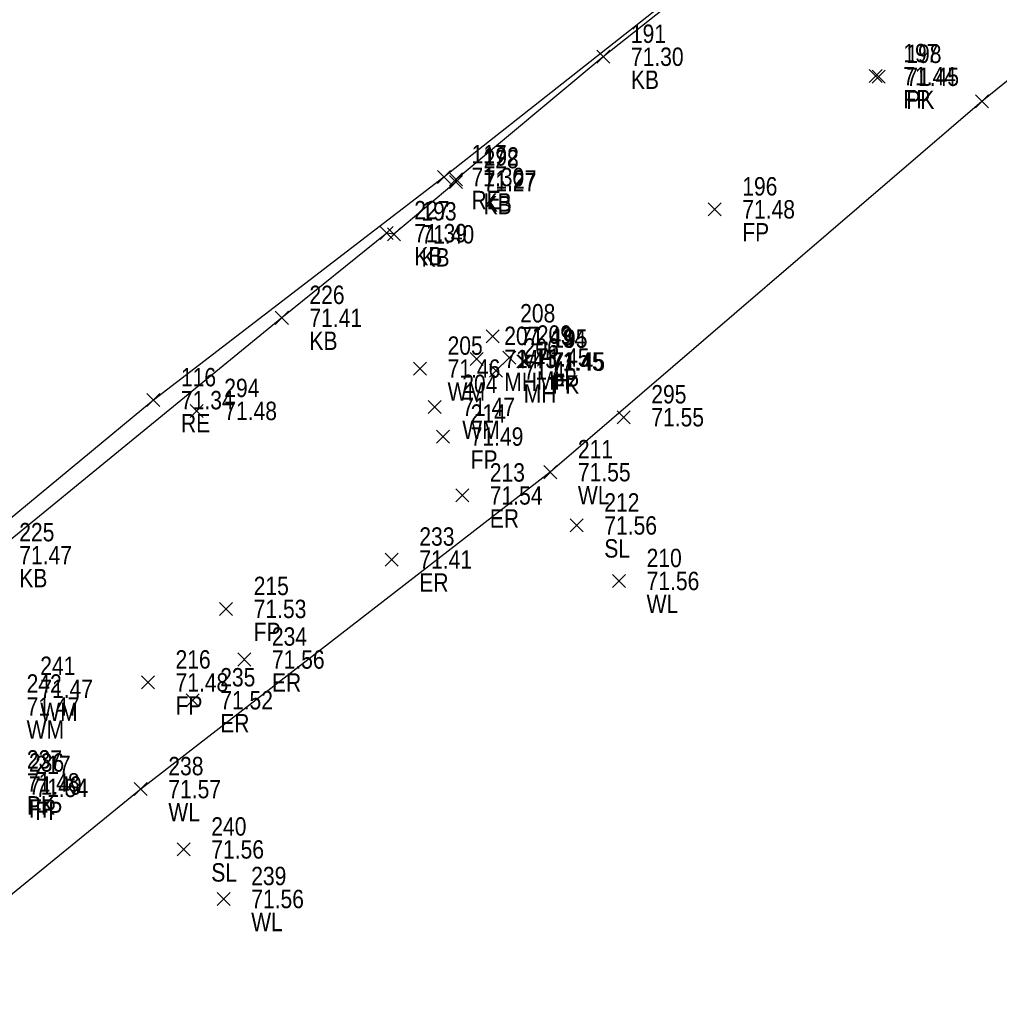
# Model space of a CAD drawing. Header units: feet. Extents: x 663429 to 663605, y 733160 to 733290.
# Tile 39 of 45: x 663563 to 663574, y 733239 to 733249. Entities that reach past the tile are written whole.
import ezdxf

# ---------------------------------------------------------------- set-up
doc = ezdxf.new("R2010")
doc.units = ezdxf.units.FT
doc.header["$MEASUREMENT"] = 0
doc.layers.get('0').update_dxf_attribs({"linetype": 'CONTINUOUS'})
for name, color, linetype in [('KERB', 7, 'CONTINUOUS'), ('MANHOLE', 7, 'CONTINUOUS'), ('PNTDESC', 3, 'CONTINUOUS'), ('PNTELEV', 5, 'CONTINUOUS'), ('PNTNO', 7, 'CONTINUOUS'), ('PNTS', 1, 'CONTINUOUS'), ('ROAD EDGE', 1, 'CONTINUOUS'), ('SPOT LEVEL', 7, 'CONTINUOUS'), ('WALL', 7, 'CONTINUOUS'), ('WATER METER', 7, 'CONTINUOUS')]:
    doc.layers.add(name, color=color, linetype=linetype)
doc.styles.add('PTXT', font='ARIALN.TTF', dxfattribs={"width": 0.75})

# ---------------------------------------------------------------- blocks, each defined once
blk = doc.blocks.new('SPT10')
at = {"color": 0, "linetype": 'Continuous'}
for p, q in [((-0.354, -0.354), (0.354, 0.354)), ((0.354, -0.354), (-0.354, 0.354))]:
    blk.add_line(p, q, dxfattribs=at)
blk = doc.blocks.new('SRVPNO2')
at = {"layer": 'PNTDESC', "style": 'PTXT'}
blk.add_attdef('DESC2', (1.5, -1.75), '', height=1, dxfattribs=at)
at = {"layer": 'PNTNO', "style": 'PTXT'}
for tag in ['ELEV2', 'PT#']:
    blk.add_attdef(tag, (1.5, 0.75), '', height=1, dxfattribs=at)

msp = doc.modelspace()

# ---------------------------------------------------------------- linework, layer by layer
at = {"linetype": 'ByBlock'}
for points in [[(663595.333, 733266.443, 71.324), (663578.081, 733252.09, 71.62), (663573.641, 733248.493, 71.636), (663568.948, 733244.461, 71.547), (663564.495, 733241.015, 71.57), (663556.419, 733234.428, 71.933), (663552.066, 733230.916, 71.948), (663547.151, 733226.853, 71.926), (663542.895, 733223.289, 71.934), (663534.343, 733216.748, 72.23), (663529.952, 733213.282, 72.3), (663524.942, 733209.031, 72.237), (663520.673, 733205.554, 72.258), (663513.258, 733203.154, 72.534), (663507.803, 733202.218, 72.557), (663501.626, 733201.165, 72.587), (663496.074, 733200.201, 72.553)], [(663582.898, 733259.754, 71.179), (663580.731, 733257.941, 71.145), (663580.299, 733257.616, 71.203), (663578.019, 733255.812, 71.339), (663577.798, 733255.652, 71.266), (663576.903, 733254.919, 71.257), (663576.538, 733254.506, 71.448), (663576.464, 733254.503, 71.337), (663576.405, 733254.431, 71.273), (663575.92, 733254.064, 71.325), (663574.204, 733252.674, 71.349), (663574.167, 733252.607, 71.314), (663572.344, 733251.227, 71.379), (663571.768, 733250.718, 71.344), (663571.099, 733250.24, 71.286), (663571.016, 733250.161, 71.243), (663569.524, 733248.978, 71.295), (663567.924, 733247.644, 71.27), (663567.922, 733247.615, 71.269), (663567.247, 733247.047, 71.401), (663567.169, 733247.06, 71.389), (663566.029, 733246.139, 71.413), (663562.874, 733243.559, 71.467)]]:
    msp.add_polyline3d(points, dxfattribs=at)
at = {"color": 1, "linetype": 'ByBlock'}
msp.add_polyline3d([(663589.408, 733265.004, 71.17), (663584.44, 733260.977, 71.067), (663583.677, 733260.417, 71.091), (663579.077, 733256.651, 71.187), (663576.871, 733254.919, 71.228), (663575.481, 733253.821, 71.24), (663571.043, 733250.236, 71.293), (663567.791, 733247.67, 71.301), (663564.632, 733245.244, 71.335), (663561.469, 733242.626, 71.391)], dxfattribs=at)
at = {"layer": 'KERB'}
for p in [(663569.524, 733248.978, 71.295), (663567.924, 733247.644, 71.27), (663567.922, 733247.615, 71.269), (663567.169, 733247.06, 71.389), (663567.247, 733247.047, 71.401), (663566.029, 733246.139, 71.413)]:
    msp.add_point(p, dxfattribs=at)
at = {"layer": 'MANHOLE'}
for p in [(663568.32, 733245.939, 71.434), (663568.501, 733245.707, 71.448), (663568.147, 733245.693, 71.448), (663568.359, 733245.566, 71.464)]:
    msp.add_point(p, dxfattribs=at)
at = {"layer": 'PNTS'}
for p in [(663572.486, 733248.768, 71.436), (663572.519, 733248.76, 71.449), (663570.735, 733247.319, 71.481), (663568.655, 733245.665, 71.445), (663568.67, 733245.663, 71.453), (663565.103, 733245.127, 71.479), (663569.746, 733245.058, 71.548), (663567.782, 733244.848, 71.489), (663567.99, 733244.208, 71.545), (663567.224, 733243.511, 71.409), (663565.423, 733242.974, 71.531), (663565.621, 733242.424, 71.557), (663564.573, 733242.175, 71.484), (663565.059, 733241.981, 71.523)]:
    msp.add_point(p, dxfattribs=at)
at = {"layer": 'ROAD EDGE'}
for p in [(663567.791, 733247.67, 71.301), (663564.632, 733245.244, 71.335)]:
    msp.add_point(p, dxfattribs=at)
at = {"layer": 'SPOT LEVEL'}
for p in [(663569.235, 733243.882, 71.557), (663564.962, 733240.359, 71.56)]:
    msp.add_point(p, dxfattribs=at)
at = {"layer": 'WALL'}
for p in [(663573.641, 733248.493, 71.636), (663568.948, 733244.461, 71.547), (663569.695, 733243.278, 71.562), (663564.495, 733241.015, 71.57), (663565.396, 733239.82, 71.555)]:
    msp.add_point(p, dxfattribs=at)
at = {"layer": 'WATER METER'}
for p in [(663567.531, 733245.587, 71.459), (663567.691, 733245.171, 71.473)]:
    msp.add_point(p, dxfattribs=at)

# ---------------------------------------------------------------- block references
at = {"layer": 'KERB'}
ref = msp.add_blockref('SRVPNO2', (663569.524, 733248.978, 71.295), dxfattribs=dict(at, xscale=0.2, yscale=0.2, zscale=0.2))
ref.add_attrib('PT#', '191', (663569.824, 733249.128, 57.036), dxfattribs={"layer": 'PNTNO', "height": 0.2, "style": 'PTXT'})
ref.add_attrib('ELEV2', '71.30', (663569.824, 733248.878, 57.036), dxfattribs={"layer": 'PNTELEV', "height": 0.2, "style": 'PTXT'})
ref.add_attrib('DESC2', 'KB', (663569.824, 733248.628, 57.036), dxfattribs={"layer": 'PNTDESC', "height": 0.2, "style": 'PTXT'})
at = {"layer": 'KERB', "xscale": 0.2, "yscale": 0.2, "zscale": 0.2}
for p in [(663569.524, 733248.978, 71.295), (663567.922, 733247.615, 71.269), (663567.924, 733247.644, 71.27), (663567.169, 733247.06, 71.389), (663567.247, 733247.047, 71.401), (663566.029, 733246.139, 71.413)]:
    msp.add_blockref('SPT10', p, dxfattribs=at)
at = {"layer": 'KERB'}
ref = msp.add_blockref('SRVPNO2', (663567.922, 733247.615, 71.269), dxfattribs=dict(at, xscale=0.2, yscale=0.2, zscale=0.2))
ref.add_attrib('PT#', '228', (663568.222, 733247.765, 57.016), dxfattribs={"layer": 'PNTNO', "height": 0.2, "style": 'PTXT'})
ref.add_attrib('ELEV2', '71.27', (663568.222, 733247.515, 57.016), dxfattribs={"layer": 'PNTELEV', "height": 0.2, "style": 'PTXT'})
ref.add_attrib('DESC2', 'KB', (663568.222, 733247.265, 57.016), dxfattribs={"layer": 'PNTDESC', "height": 0.2, "style": 'PTXT'})
ref = msp.add_blockref('SRVPNO2', (663567.924, 733247.644, 71.27), dxfattribs=dict(at, xscale=0.2, yscale=0.2, zscale=0.2))
ref.add_attrib('PT#', '192', (663568.224, 733247.794, 57.016), dxfattribs={"layer": 'PNTNO', "height": 0.2, "style": 'PTXT'})
ref.add_attrib('ELEV2', '71.27', (663568.224, 733247.544, 57.016), dxfattribs={"layer": 'PNTELEV', "height": 0.2, "style": 'PTXT'})
ref.add_attrib('DESC2', 'KB', (663568.224, 733247.294, 57.016), dxfattribs={"layer": 'PNTDESC', "height": 0.2, "style": 'PTXT'})
ref = msp.add_blockref('SRVPNO2', (663567.169, 733247.06, 71.389), dxfattribs=dict(at, xscale=0.2, yscale=0.2, zscale=0.2))
ref.add_attrib('PT#', '227', (663567.469, 733247.21, 57.111), dxfattribs={"layer": 'PNTNO', "height": 0.2, "style": 'PTXT'})
ref.add_attrib('ELEV2', '71.39', (663567.469, 733246.96, 57.111), dxfattribs={"layer": 'PNTELEV', "height": 0.2, "style": 'PTXT'})
ref.add_attrib('DESC2', 'KB', (663567.469, 733246.71, 57.111), dxfattribs={"layer": 'PNTDESC', "height": 0.2, "style": 'PTXT'})
ref = msp.add_blockref('SRVPNO2', (663567.247, 733247.047, 71.401), dxfattribs=dict(at, xscale=0.2, yscale=0.2, zscale=0.2))
ref.add_attrib('PT#', '193', (663567.547, 733247.197, 57.121), dxfattribs={"layer": 'PNTNO', "height": 0.2, "style": 'PTXT'})
ref.add_attrib('ELEV2', '71.40', (663567.547, 733246.947, 57.121), dxfattribs={"layer": 'PNTELEV', "height": 0.2, "style": 'PTXT'})
ref.add_attrib('DESC2', 'KB', (663567.547, 733246.697, 57.121), dxfattribs={"layer": 'PNTDESC', "height": 0.2, "style": 'PTXT'})
ref = msp.add_blockref('SRVPNO2', (663566.029, 733246.139, 71.413), dxfattribs=dict(at, xscale=0.2, yscale=0.2, zscale=0.2))
ref.add_attrib('PT#', '226', (663566.329, 733246.289, 57.131), dxfattribs={"layer": 'PNTNO', "height": 0.2, "style": 'PTXT'})
ref.add_attrib('ELEV2', '71.41', (663566.329, 733246.039, 57.131), dxfattribs={"layer": 'PNTELEV', "height": 0.2, "style": 'PTXT'})
ref.add_attrib('DESC2', 'KB', (663566.329, 733245.789, 57.131), dxfattribs={"layer": 'PNTDESC', "height": 0.2, "style": 'PTXT'})
ref = msp.add_blockref('SRVPNO2', (663562.874, 733243.559, 71.467), dxfattribs=dict(at, xscale=0.2, yscale=0.2, zscale=0.2))
ref.add_attrib('PT#', '225', (663563.174, 733243.709, 57.174), dxfattribs={"layer": 'PNTNO', "height": 0.2, "style": 'PTXT'})
ref.add_attrib('ELEV2', '71.47', (663563.174, 733243.459, 57.174), dxfattribs={"layer": 'PNTELEV', "height": 0.2, "style": 'PTXT'})
ref.add_attrib('DESC2', 'KB', (663563.174, 733243.209, 57.174), dxfattribs={"layer": 'PNTDESC', "height": 0.2, "style": 'PTXT'})
at = {"layer": 'MANHOLE'}
ref = msp.add_blockref('SRVPNO2', (663568.32, 733245.939, 71.434), dxfattribs=dict(at, xscale=0.2, yscale=0.2, zscale=0.2))
ref.add_attrib('PT#', '208', (663568.62, 733246.089, 57.147), dxfattribs={"layer": 'PNTNO', "height": 0.2, "style": 'PTXT'})
ref.add_attrib('ELEV2', '71.43', (663568.62, 733245.839, 57.147), dxfattribs={"layer": 'PNTELEV', "height": 0.2, "style": 'PTXT'})
ref.add_attrib('DESC2', 'MH', (663568.62, 733245.589, 57.147), dxfattribs={"layer": 'PNTDESC', "height": 0.2, "style": 'PTXT'})
ref = msp.add_blockref('SRVPNO2', (663568.147, 733245.693, 71.448), dxfattribs=dict(at, xscale=0.2, yscale=0.2, zscale=0.2))
ref.add_attrib('PT#', '207', (663568.447, 733245.843, 57.158), dxfattribs={"layer": 'PNTNO', "height": 0.2, "style": 'PTXT'})
ref.add_attrib('ELEV2', '71.45', (663568.447, 733245.593, 57.158), dxfattribs={"layer": 'PNTELEV', "height": 0.2, "style": 'PTXT'})
ref.add_attrib('DESC2', 'MH', (663568.447, 733245.343, 57.158), dxfattribs={"layer": 'PNTDESC', "height": 0.2, "style": 'PTXT'})
ref = msp.add_blockref('SRVPNO2', (663568.501, 733245.707, 71.448), dxfattribs=dict(at, xscale=0.2, yscale=0.2, zscale=0.2))
ref.add_attrib('PT#', '209', (663568.801, 733245.857, 57.159), dxfattribs={"layer": 'PNTNO', "height": 0.2, "style": 'PTXT'})
ref.add_attrib('ELEV2', '71.45', (663568.801, 733245.607, 57.159), dxfattribs={"layer": 'PNTELEV', "height": 0.2, "style": 'PTXT'})
ref.add_attrib('DESC2', 'MH', (663568.801, 733245.357, 57.159), dxfattribs={"layer": 'PNTDESC', "height": 0.2, "style": 'PTXT'})
at = {"layer": 'MANHOLE', "xscale": 0.2, "yscale": 0.2, "zscale": 0.2}
for p in [(663568.32, 733245.939, 71.434), (663568.147, 733245.693, 71.448), (663568.501, 733245.707, 71.448), (663568.359, 733245.566, 71.464)]:
    msp.add_blockref('SPT10', p, dxfattribs=at)
at = {"layer": 'MANHOLE'}
ref = msp.add_blockref('SRVPNO2', (663568.359, 733245.566, 71.464), dxfattribs=dict(at, xscale=0.2, yscale=0.2, zscale=0.2))
ref.add_attrib('PT#', '206', (663568.659, 733245.716, 57.171), dxfattribs={"layer": 'PNTNO', "height": 0.2, "style": 'PTXT'})
ref.add_attrib('ELEV2', '71.46', (663568.659, 733245.466, 57.171), dxfattribs={"layer": 'PNTELEV', "height": 0.2, "style": 'PTXT'})
ref.add_attrib('DESC2', 'MH', (663568.659, 733245.216, 57.171), dxfattribs={"layer": 'PNTDESC', "height": 0.2, "style": 'PTXT'})
at = {"layer": 'PNTS'}
ref = msp.add_blockref('SRVPNO2', (663572.486, 733248.768, 71.436), dxfattribs=dict(at, xscale=0.2, yscale=0.2, zscale=0.2))
ref.add_attrib('PT#', '197', (663572.786, 733248.918, 57.149), dxfattribs={"layer": 'PNTNO', "height": 0.2, "style": 'PTXT'})
ref.add_attrib('ELEV2', '71.44', (663572.786, 733248.668, 57.149), dxfattribs={"layer": 'PNTELEV', "height": 0.2, "style": 'PTXT'})
ref.add_attrib('DESC2', 'FP', (663572.786, 733248.418, 57.149), dxfattribs={"layer": 'PNTDESC', "height": 0.2, "style": 'PTXT'})
ref = msp.add_blockref('SRVPNO2', (663572.519, 733248.76, 71.449), dxfattribs=dict(at, xscale=0.2, yscale=0.2, zscale=0.2))
ref.add_attrib('PT#', '198', (663572.819, 733248.91, 57.159), dxfattribs={"layer": 'PNTNO', "height": 0.2, "style": 'PTXT'})
ref.add_attrib('ELEV2', '71.45', (663572.819, 733248.66, 57.159), dxfattribs={"layer": 'PNTELEV', "height": 0.2, "style": 'PTXT'})
ref.add_attrib('DESC2', 'PK', (663572.819, 733248.41, 57.159), dxfattribs={"layer": 'PNTDESC', "height": 0.2, "style": 'PTXT'})
at = {"layer": 'PNTS', "xscale": 0.2, "yscale": 0.2, "zscale": 0.2}
for p in [(663572.486, 733248.768, 71.436), (663572.519, 733248.76, 71.449), (663570.735, 733247.319, 71.481), (663568.655, 733245.665, 71.445), (663568.67, 733245.663, 71.453), (663565.103, 733245.127, 71.479), (663569.746, 733245.058, 71.548), (663567.782, 733244.848, 71.489), (663567.99, 733244.208, 71.545), (663567.224, 733243.511, 71.409), (663565.423, 733242.974, 71.531), (663565.621, 733242.424, 71.557), (663564.573, 733242.175, 71.484), (663565.059, 733241.981, 71.523)]:
    msp.add_blockref('SPT10', p, dxfattribs=at)
at = {"layer": 'PNTS'}
ref = msp.add_blockref('SRVPNO2', (663570.735, 733247.319, 71.481), dxfattribs=dict(at, xscale=0.2, yscale=0.2, zscale=0.2))
ref.add_attrib('PT#', '196', (663571.035, 733247.469, 57.185), dxfattribs={"layer": 'PNTNO', "height": 0.2, "style": 'PTXT'})
ref.add_attrib('ELEV2', '71.48', (663571.035, 733247.219, 57.185), dxfattribs={"layer": 'PNTELEV', "height": 0.2, "style": 'PTXT'})
ref.add_attrib('DESC2', 'FP', (663571.035, 733246.969, 57.185), dxfattribs={"layer": 'PNTDESC', "height": 0.2, "style": 'PTXT'})
ref = msp.add_blockref('SRVPNO2', (663568.655, 733245.665, 71.445), dxfattribs=dict(at, xscale=0.2, yscale=0.2, zscale=0.2))
ref.add_attrib('PT#', '194', (663568.955, 733245.815, 57.156), dxfattribs={"layer": 'PNTNO', "height": 0.2, "style": 'PTXT'})
ref.add_attrib('ELEV2', '71.45', (663568.955, 733245.565, 57.156), dxfattribs={"layer": 'PNTELEV', "height": 0.2, "style": 'PTXT'})
ref.add_attrib('DESC2', 'PK', (663568.955, 733245.315, 57.156), dxfattribs={"layer": 'PNTDESC', "height": 0.2, "style": 'PTXT'})
ref = msp.add_blockref('SRVPNO2', (663568.67, 733245.663, 71.453), dxfattribs=dict(at, xscale=0.2, yscale=0.2, zscale=0.2))
ref.add_attrib('PT#', '195', (663568.97, 733245.813, 57.163), dxfattribs={"layer": 'PNTNO', "height": 0.2, "style": 'PTXT'})
ref.add_attrib('ELEV2', '71.45', (663568.97, 733245.563, 57.163), dxfattribs={"layer": 'PNTELEV', "height": 0.2, "style": 'PTXT'})
ref.add_attrib('DESC2', 'FP', (663568.97, 733245.313, 57.163), dxfattribs={"layer": 'PNTDESC', "height": 0.2, "style": 'PTXT'})
ref = msp.add_blockref('SRVPNO2', (663565.103, 733245.127, 71.479), dxfattribs=dict(at, xscale=0.2, yscale=0.2, zscale=0.2))
ref.add_attrib('PT#', '294', (663565.403, 733245.277, 57.183), dxfattribs={"layer": 'PNTNO', "height": 0.2, "style": 'PTXT'})
ref.add_attrib('ELEV2', '71.48', (663565.403, 733245.027, 57.183), dxfattribs={"layer": 'PNTELEV', "height": 0.2, "style": 'PTXT'})
ref = msp.add_blockref('SRVPNO2', (663569.746, 733245.058, 71.548), dxfattribs=dict(at, xscale=0.2, yscale=0.2, zscale=0.2))
ref.add_attrib('PT#', '295', (663570.046, 733245.208, 57.239), dxfattribs={"layer": 'PNTNO', "height": 0.2, "style": 'PTXT'})
ref.add_attrib('ELEV2', '71.55', (663570.046, 733244.958, 57.239), dxfattribs={"layer": 'PNTELEV', "height": 0.2, "style": 'PTXT'})
ref = msp.add_blockref('SRVPNO2', (663567.782, 733244.848, 71.489), dxfattribs=dict(at, xscale=0.2, yscale=0.2, zscale=0.2))
ref.add_attrib('PT#', '214', (663568.082, 733244.998, 57.191), dxfattribs={"layer": 'PNTNO', "height": 0.2, "style": 'PTXT'})
ref.add_attrib('ELEV2', '71.49', (663568.082, 733244.748, 57.191), dxfattribs={"layer": 'PNTELEV', "height": 0.2, "style": 'PTXT'})
ref.add_attrib('DESC2', 'FP', (663568.082, 733244.498, 57.191), dxfattribs={"layer": 'PNTDESC', "height": 0.2, "style": 'PTXT'})
ref = msp.add_blockref('SRVPNO2', (663567.99, 733244.208, 71.545), dxfattribs=dict(at, xscale=0.2, yscale=0.2, zscale=0.2))
ref.add_attrib('PT#', '213', (663568.29, 733244.358, 57.236), dxfattribs={"layer": 'PNTNO', "height": 0.2, "style": 'PTXT'})
ref.add_attrib('ELEV2', '71.54', (663568.29, 733244.108, 57.236), dxfattribs={"layer": 'PNTELEV', "height": 0.2, "style": 'PTXT'})
ref.add_attrib('DESC2', 'ER', (663568.29, 733243.858, 57.236), dxfattribs={"layer": 'PNTDESC', "height": 0.2, "style": 'PTXT'})
ref = msp.add_blockref('SRVPNO2', (663567.224, 733243.511, 71.409), dxfattribs=dict(at, xscale=0.2, yscale=0.2, zscale=0.2))
ref.add_attrib('PT#', '233', (663567.524, 733243.661, 57.128), dxfattribs={"layer": 'PNTNO', "height": 0.2, "style": 'PTXT'})
ref.add_attrib('ELEV2', '71.41', (663567.524, 733243.411, 57.128), dxfattribs={"layer": 'PNTELEV', "height": 0.2, "style": 'PTXT'})
ref.add_attrib('DESC2', 'ER', (663567.524, 733243.161, 57.128), dxfattribs={"layer": 'PNTDESC', "height": 0.2, "style": 'PTXT'})
ref = msp.add_blockref('SRVPNO2', (663565.423, 733242.974, 71.531), dxfattribs=dict(at, xscale=0.2, yscale=0.2, zscale=0.2))
ref.add_attrib('PT#', '215', (663565.723, 733243.124, 57.225), dxfattribs={"layer": 'PNTNO', "height": 0.2, "style": 'PTXT'})
ref.add_attrib('ELEV2', '71.53', (663565.723, 733242.874, 57.225), dxfattribs={"layer": 'PNTELEV', "height": 0.2, "style": 'PTXT'})
ref.add_attrib('DESC2', 'FP', (663565.723, 733242.624, 57.225), dxfattribs={"layer": 'PNTDESC', "height": 0.2, "style": 'PTXT'})
ref = msp.add_blockref('SRVPNO2', (663565.621, 733242.424, 71.557), dxfattribs=dict(at, xscale=0.2, yscale=0.2, zscale=0.2))
ref.add_attrib('PT#', '234', (663565.921, 733242.574, 57.245), dxfattribs={"layer": 'PNTNO', "height": 0.2, "style": 'PTXT'})
ref.add_attrib('ELEV2', '71.56', (663565.921, 733242.324, 57.245), dxfattribs={"layer": 'PNTELEV', "height": 0.2, "style": 'PTXT'})
ref.add_attrib('DESC2', 'ER', (663565.921, 733242.074, 57.245), dxfattribs={"layer": 'PNTDESC', "height": 0.2, "style": 'PTXT'})
ref = msp.add_blockref('SRVPNO2', (663564.573, 733242.175, 71.484), dxfattribs=dict(at, xscale=0.2, yscale=0.2, zscale=0.2))
ref.add_attrib('PT#', '216', (663564.873, 733242.325, 57.187), dxfattribs={"layer": 'PNTNO', "height": 0.2, "style": 'PTXT'})
ref.add_attrib('ELEV2', '71.48', (663564.873, 733242.075, 57.187), dxfattribs={"layer": 'PNTELEV', "height": 0.2, "style": 'PTXT'})
ref.add_attrib('DESC2', 'FP', (663564.873, 733241.825, 57.187), dxfattribs={"layer": 'PNTDESC', "height": 0.2, "style": 'PTXT'})
ref = msp.add_blockref('SRVPNO2', (663565.059, 733241.981, 71.523), dxfattribs=dict(at, xscale=0.2, yscale=0.2, zscale=0.2))
ref.add_attrib('PT#', '235', (663565.359, 733242.131, 57.218), dxfattribs={"layer": 'PNTNO', "height": 0.2, "style": 'PTXT'})
ref.add_attrib('ELEV2', '71.52', (663565.359, 733241.881, 57.218), dxfattribs={"layer": 'PNTELEV', "height": 0.2, "style": 'PTXT'})
ref.add_attrib('DESC2', 'ER', (663565.359, 733241.631, 57.218), dxfattribs={"layer": 'PNTDESC', "height": 0.2, "style": 'PTXT'})
ref = msp.add_blockref('SRVPNO2', (663562.957, 733241.088, 71.481), dxfattribs=dict(at, xscale=0.2, yscale=0.2, zscale=0.2))
ref.add_attrib('PT#', '237', (663563.257, 733241.238, 57.185), dxfattribs={"layer": 'PNTNO', "height": 0.2, "style": 'PTXT'})
ref.add_attrib('ELEV2', '71.48', (663563.257, 733240.988, 57.185), dxfattribs={"layer": 'PNTELEV', "height": 0.2, "style": 'PTXT'})
ref.add_attrib('DESC2', 'PK', (663563.257, 733240.738, 57.185), dxfattribs={"layer": 'PNTDESC', "height": 0.2, "style": 'PTXT'})
ref = msp.add_blockref('SRVPNO2', (663562.98, 733241.054, 71.49), dxfattribs=dict(at, xscale=0.2, yscale=0.2, zscale=0.2))
ref.add_attrib('PT#', '236', (663563.28, 733241.204, 57.192), dxfattribs={"layer": 'PNTNO', "height": 0.2, "style": 'PTXT'})
ref.add_attrib('ELEV2', '71.49', (663563.28, 733240.954, 57.192), dxfattribs={"layer": 'PNTELEV', "height": 0.2, "style": 'PTXT'})
ref.add_attrib('DESC2', 'FP', (663563.28, 733240.704, 57.192), dxfattribs={"layer": 'PNTDESC', "height": 0.2, "style": 'PTXT'})
ref = msp.add_blockref('SRVPNO2', (663563.05, 733241.028, 71.538), dxfattribs=dict(at, xscale=0.2, yscale=0.2, zscale=0.2))
ref.add_attrib('PT#', '217', (663563.35, 733241.178, 57.23), dxfattribs={"layer": 'PNTNO', "height": 0.2, "style": 'PTXT'})
ref.add_attrib('ELEV2', '71.54', (663563.35, 733240.928, 57.23), dxfattribs={"layer": 'PNTELEV', "height": 0.2, "style": 'PTXT'})
ref.add_attrib('DESC2', 'FP', (663563.35, 733240.678, 57.23), dxfattribs={"layer": 'PNTDESC', "height": 0.2, "style": 'PTXT'})
at = {"layer": 'ROAD EDGE'}
ref = msp.add_blockref('SRVPNO2', (663567.791, 733247.67, 71.301), dxfattribs=dict(at, xscale=0.2, yscale=0.2, zscale=0.2))
ref.add_attrib('PT#', '117', (663568.091, 733247.82, 71.301), dxfattribs={"layer": 'PNTNO', "height": 0.2, "style": 'PTXT'})
ref.add_attrib('ELEV2', '71.30', (663568.091, 733247.57, 71.301), dxfattribs={"layer": 'PNTELEV', "height": 0.2, "style": 'PTXT'})
ref.add_attrib('DESC2', 'RE', (663568.091, 733247.32, 71.301), dxfattribs={"layer": 'PNTDESC', "height": 0.2, "style": 'PTXT'})
at = {"layer": 'ROAD EDGE', "xscale": 0.2, "yscale": 0.2, "zscale": 0.2}
for p in [(663567.791, 733247.67, 71.301), (663564.632, 733245.244, 71.335)]:
    msp.add_blockref('SPT10', p, dxfattribs=at)
at = {"layer": 'ROAD EDGE'}
ref = msp.add_blockref('SRVPNO2', (663564.632, 733245.244, 71.335), dxfattribs=dict(at, xscale=0.2, yscale=0.2, zscale=0.2))
ref.add_attrib('PT#', '116', (663564.932, 733245.394, 71.335), dxfattribs={"layer": 'PNTNO', "height": 0.2, "style": 'PTXT'})
ref.add_attrib('ELEV2', '71.34', (663564.932, 733245.144, 71.335), dxfattribs={"layer": 'PNTELEV', "height": 0.2, "style": 'PTXT'})
ref.add_attrib('DESC2', 'RE', (663564.932, 733244.894, 71.335), dxfattribs={"layer": 'PNTDESC', "height": 0.2, "style": 'PTXT'})
at = {"layer": 'SPOT LEVEL'}
ref = msp.add_blockref('SRVPNO2', (663569.235, 733243.882, 71.557), dxfattribs=dict(at, xscale=0.2, yscale=0.2, zscale=0.2))
ref.add_attrib('PT#', '212', (663569.535, 733244.032, 57.245), dxfattribs={"layer": 'PNTNO', "height": 0.2, "style": 'PTXT'})
ref.add_attrib('ELEV2', '71.56', (663569.535, 733243.782, 57.245), dxfattribs={"layer": 'PNTELEV', "height": 0.2, "style": 'PTXT'})
ref.add_attrib('DESC2', 'SL', (663569.535, 733243.532, 57.245), dxfattribs={"layer": 'PNTDESC', "height": 0.2, "style": 'PTXT'})
at = {"layer": 'SPOT LEVEL', "xscale": 0.2, "yscale": 0.2, "zscale": 0.2}
for p in [(663569.235, 733243.882, 71.557), (663564.962, 733240.359, 71.56)]:
    msp.add_blockref('SPT10', p, dxfattribs=at)
at = {"layer": 'SPOT LEVEL'}
ref = msp.add_blockref('SRVPNO2', (663564.962, 733240.359, 71.56), dxfattribs=dict(at, xscale=0.2, yscale=0.2, zscale=0.2))
ref.add_attrib('PT#', '240', (663565.262, 733240.509, 57.248), dxfattribs={"layer": 'PNTNO', "height": 0.2, "style": 'PTXT'})
ref.add_attrib('ELEV2', '71.56', (663565.262, 733240.259, 57.248), dxfattribs={"layer": 'PNTELEV', "height": 0.2, "style": 'PTXT'})
ref.add_attrib('DESC2', 'SL', (663565.262, 733240.009, 57.248), dxfattribs={"layer": 'PNTDESC', "height": 0.2, "style": 'PTXT'})
at = {"layer": 'WALL', "xscale": 0.2, "yscale": 0.2, "zscale": 0.2}
for p in [(663573.641, 733248.493, 71.636), (663568.948, 733244.461, 71.547), (663569.695, 733243.278, 71.562), (663564.495, 733241.015, 71.57), (663565.396, 733239.82, 71.555)]:
    msp.add_blockref('SPT10', p, dxfattribs=at)
at = {"layer": 'WALL'}
ref = msp.add_blockref('SRVPNO2', (663568.948, 733244.461, 71.547), dxfattribs=dict(at, xscale=0.2, yscale=0.2, zscale=0.2))
ref.add_attrib('PT#', '211', (663569.248, 733244.611, 57.238), dxfattribs={"layer": 'PNTNO', "height": 0.2, "style": 'PTXT'})
ref.add_attrib('ELEV2', '71.55', (663569.248, 733244.361, 57.238), dxfattribs={"layer": 'PNTELEV', "height": 0.2, "style": 'PTXT'})
ref.add_attrib('DESC2', 'WL', (663569.248, 733244.111, 57.238), dxfattribs={"layer": 'PNTDESC', "height": 0.2, "style": 'PTXT'})
ref = msp.add_blockref('SRVPNO2', (663569.695, 733243.278, 71.562), dxfattribs=dict(at, xscale=0.2, yscale=0.2, zscale=0.2))
ref.add_attrib('PT#', '210', (663569.995, 733243.428, 57.25), dxfattribs={"layer": 'PNTNO', "height": 0.2, "style": 'PTXT'})
ref.add_attrib('ELEV2', '71.56', (663569.995, 733243.178, 57.25), dxfattribs={"layer": 'PNTELEV', "height": 0.2, "style": 'PTXT'})
ref.add_attrib('DESC2', 'WL', (663569.995, 733242.928, 57.25), dxfattribs={"layer": 'PNTDESC', "height": 0.2, "style": 'PTXT'})
ref = msp.add_blockref('SRVPNO2', (663564.495, 733241.015, 71.57), dxfattribs=dict(at, xscale=0.2, yscale=0.2, zscale=0.2))
ref.add_attrib('PT#', '238', (663564.795, 733241.165, 57.256), dxfattribs={"layer": 'PNTNO', "height": 0.2, "style": 'PTXT'})
ref.add_attrib('ELEV2', '71.57', (663564.795, 733240.915, 57.256), dxfattribs={"layer": 'PNTELEV', "height": 0.2, "style": 'PTXT'})
ref.add_attrib('DESC2', 'WL', (663564.795, 733240.665, 57.256), dxfattribs={"layer": 'PNTDESC', "height": 0.2, "style": 'PTXT'})
ref = msp.add_blockref('SRVPNO2', (663565.396, 733239.82, 71.555), dxfattribs=dict(at, xscale=0.2, yscale=0.2, zscale=0.2))
ref.add_attrib('PT#', '239', (663565.696, 733239.97, 57.244), dxfattribs={"layer": 'PNTNO', "height": 0.2, "style": 'PTXT'})
ref.add_attrib('ELEV2', '71.56', (663565.696, 733239.72, 57.244), dxfattribs={"layer": 'PNTELEV', "height": 0.2, "style": 'PTXT'})
ref.add_attrib('DESC2', 'WL', (663565.696, 733239.47, 57.244), dxfattribs={"layer": 'PNTDESC', "height": 0.2, "style": 'PTXT'})
at = {"layer": 'WATER METER'}
ref = msp.add_blockref('SRVPNO2', (663567.531, 733245.587, 71.459), dxfattribs=dict(at, xscale=0.2, yscale=0.2, zscale=0.2))
ref.add_attrib('PT#', '205', (663567.831, 733245.737, 57.167), dxfattribs={"layer": 'PNTNO', "height": 0.2, "style": 'PTXT'})
ref.add_attrib('ELEV2', '71.46', (663567.831, 733245.487, 57.167), dxfattribs={"layer": 'PNTELEV', "height": 0.2, "style": 'PTXT'})
ref.add_attrib('DESC2', 'WM', (663567.831, 733245.237, 57.167), dxfattribs={"layer": 'PNTDESC', "height": 0.2, "style": 'PTXT'})
at = {"layer": 'WATER METER', "xscale": 0.2, "yscale": 0.2, "zscale": 0.2}
for p in [(663567.531, 733245.587, 71.459), (663567.691, 733245.171, 71.473)]:
    msp.add_blockref('SPT10', p, dxfattribs=at)
at = {"layer": 'WATER METER'}
ref = msp.add_blockref('SRVPNO2', (663567.691, 733245.171, 71.473), dxfattribs=dict(at, xscale=0.2, yscale=0.2, zscale=0.2))
ref.add_attrib('PT#', '204', (663567.991, 733245.321, 57.179), dxfattribs={"layer": 'PNTNO', "height": 0.2, "style": 'PTXT'})
ref.add_attrib('ELEV2', '71.47', (663567.991, 733245.071, 57.179), dxfattribs={"layer": 'PNTELEV', "height": 0.2, "style": 'PTXT'})
ref.add_attrib('DESC2', 'WM', (663567.991, 733244.821, 57.179), dxfattribs={"layer": 'PNTDESC', "height": 0.2, "style": 'PTXT'})
ref = msp.add_blockref('SRVPNO2', (663563.102, 733242.106, 71.475), dxfattribs=dict(at, xscale=0.2, yscale=0.2, zscale=0.2))
ref.add_attrib('PT#', '241', (663563.402, 733242.256, 57.18), dxfattribs={"layer": 'PNTNO', "height": 0.2, "style": 'PTXT'})
ref.add_attrib('ELEV2', '71.47', (663563.402, 733242.006, 57.18), dxfattribs={"layer": 'PNTELEV', "height": 0.2, "style": 'PTXT'})
ref.add_attrib('DESC2', 'WM', (663563.402, 733241.756, 57.18), dxfattribs={"layer": 'PNTDESC', "height": 0.2, "style": 'PTXT'})
ref = msp.add_blockref('SRVPNO2', (663562.954, 733241.913, 71.469), dxfattribs=dict(at, xscale=0.2, yscale=0.2, zscale=0.2))
ref.add_attrib('PT#', '242', (663563.254, 733242.063, 57.175), dxfattribs={"layer": 'PNTNO', "height": 0.2, "style": 'PTXT'})
ref.add_attrib('ELEV2', '71.47', (663563.254, 733241.813, 57.175), dxfattribs={"layer": 'PNTELEV', "height": 0.2, "style": 'PTXT'})
ref.add_attrib('DESC2', 'WM', (663563.254, 733241.563, 57.175), dxfattribs={"layer": 'PNTDESC', "height": 0.2, "style": 'PTXT'})

doc.saveas('drawing.dxf')
